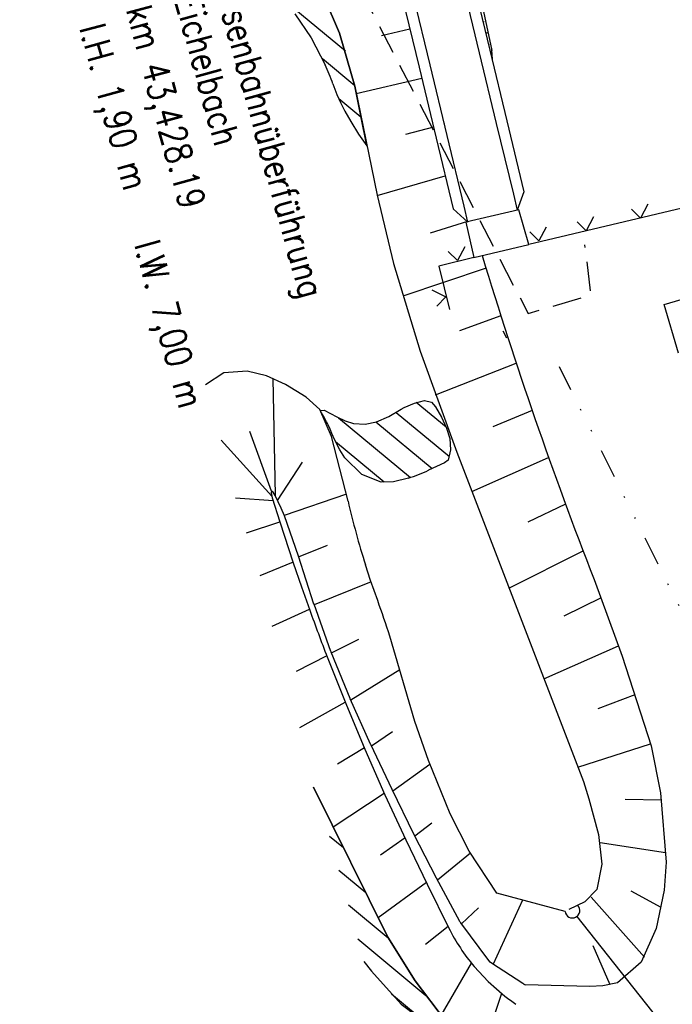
# Model space of a CAD drawing. Extents: x 447426 to 448116, y 440349 to 441552.
# Tile 74 of 96: x 447497 to 447542, y 441355 to 441423. Entities that reach past the tile are written whole.
import ezdxf

# ---------------------------------------------------------------- set-up
doc = ezdxf.new("R2010")
doc.units = 0
doc.header["$LTSCALE"] = 2
doc.header["$MEASUREMENT"] = 0
for name, pattern in [('AUSGEZOGEN', [0]), ('GESTRICH-X2', [1.5, 1, -0.5]), ('GETRENNTX3', [3.25, 1, -0.75, 0, -0.75, 0, -0.75])]:
    doc.linetypes.add(name, pattern=pattern)
for name, color, linetype in [('DB-Bestand', 8, 'CONTINUOUS'), ('DB-Ingenieurbauwerke', 15, 'CONTINUOUS'), ('DB-Kläranlage', 15, 'CONTINUOUS'), ('DB-Wege', 15, 'CONTINUOUS'), ('STROMLTG', 4, 'AUSGEZOGEN'), ('TELEKOM', 4, 'GETRENNTX3')]:
    doc.layers.add(name, color=color, linetype=linetype)
doc.styles.add('ROMANS', font='romans.shx', dxfattribs={"width": 0.8})

msp = doc.modelspace()

# ---------------------------------------------------------------- linework, layer by layer
at = {"layer": 'DB-Bestand', "linetype": 'Continuous'}
for p, q in [((447551.698, 441412.101), (447531.96, 441407.445)), ((447531.282, 441409.811), (447527.64, 441408.961)), ((447531.96, 441407.445), (447531.282, 441409.811)), ((447539.645, 441409.254), (447539.017, 441409.87)), ((447540.146, 441410.198), (447539.645, 441409.254)), ((447536.41, 441409.325), (447535.909, 441408.382)), ((447527.64, 441408.961), (447528.173, 441406.533)), ((447533.153, 441408.621), (447532.651, 441407.678)), ((447535.909, 441408.382), (447535.281, 441408.997)), ((447532.651, 441407.678), (447532.023, 441408.293)), ((447527.557, 441407.277), (447527.056, 441406.334)), ((447528.173, 441406.533), (447531.96, 441407.445)), ((447528.173, 441406.533), (447525.785, 441405.937)), ((447527.056, 441406.334), (447526.428, 441406.95)), ((447525.785, 441405.937), (447526.518, 441402.966)), ((447525.3, 441404.319), (447526.252, 441403.835)), ((447526.252, 441403.835), (447525.647, 441403.196)), ((447530.186, 441401.51), (447530.422, 441401.019))]:
    msp.add_line(p, q, dxfattribs=at)
at = {"layer": 'DB-Kläranlage', "linetype": 'Continuous'}
for p, q in [((447516.985, 441426.58), (447518.952, 441421.938)), ((447518.952, 441421.938), (447516.985, 441426.58)), ((447519.376, 441420.704), (447514.803, 441424.494)), ((447515.879, 441423.272), (447517.016, 441421.618)), ((447518.952, 441421.938), (447520.004, 441418.319)), ((447520.004, 441418.319), (447518.952, 441421.938)), ((447523.791, 441422.218), (447521.849, 441421.764)), ((447517.016, 441421.618), (447517.973, 441419.784)), ((447517.78, 441420.2), (447519.996, 441418.364)), ((447517.973, 441419.784), (447517.973, 441419.784)), ((447520.106, 441417.8), (447524.603, 441418.851)), ((447518.504, 441418.468), (447518.778, 441417.745)), ((447520.004, 441418.319), (447520.004, 441418.319)), ((447520.004, 441418.319), (447521.531, 441410.819)), ((447520.432, 441416.145), (447520.004, 441418.319)), ((447520.004, 441418.319), (447520.004, 441418.319)), ((447518.778, 441417.745), (447519.035, 441417.151)), ((447520.425, 441416.18), (447518.905, 441417.44)), ((447519.035, 441417.151), (447519.035, 441417.151)), ((447519.035, 441417.151), (447519.32, 441416.592)), ((447519.32, 441416.592), (447519.725, 441415.878)), ((447519.725, 441415.878), (447519.725, 441415.878)), ((447519.725, 441415.878), (447520.257, 441415.022)), ((447520.822, 441414.205), (447520.432, 441416.145)), ((447525.411, 441415.502), (447523.494, 441414.999)), ((447526.185, 441415.706), (447526.137, 441415.693)), ((447520.257, 441415.022), (447520.822, 441414.205)), ((447520.822, 441414.205), (447520.822, 441414.205)), ((447521.535, 441410.8), (447526.221, 441412.147)), ((447521.531, 441410.819), (447522.652, 441406.126)), ((447527.749, 441409.011), (447525.189, 441408.209)), ((447541.264, 441403.323), (447552.772, 441406.724)), ((447522.652, 441406.126), (447522.652, 441406.126)), ((447522.652, 441406.126), (447524.5, 441400.101)), ((447529.02, 441405.816), (447523.296, 441403.876)), ((447542.256, 441399.967), (447541.264, 441403.323)), ((447530.04, 441402.543), (447527.207, 441401.509)), ((447524.5, 441400.101), (447527.008, 441393.173)), ((447525.542, 441397.109), (447531.097, 441399.284)), ((447511.003, 441398.609), (447509.742, 441397.789)), ((447512.608, 441398.726), (447511.003, 441398.609)), ((447513.938, 441398.404), (447512.608, 441398.726)), ((447512.608, 441398.726), (447512.608, 441398.726)), ((447515.253, 441397.827), (447513.938, 441398.404)), ((447514.372, 441398.242), (447514.528, 441390.194)), ((447516.655, 441396.955), (447515.253, 441397.827)), ((447515.253, 441397.827), (447515.253, 441397.827)), ((447517.59, 441396.098), (447516.655, 441396.955)), ((447523.187, 441396.12), (447523.407, 441396.23)), ((447523.407, 441396.23), (447524.099, 441396.532)), ((447524.099, 441396.532), (447524.792, 441396.724)), ((447524.099, 441396.532), (447524.099, 441396.532)), ((447526.28, 441394.883), (447524.228, 441396.584)), ((447524.792, 441396.724), (447525.274, 441396.61)), ((447525.274, 441396.61), (447525.274, 441396.61)), ((447525.274, 441396.61), (447525.548, 441396.288)), ((447525.548, 441396.288), (447525.955, 441395.578)), ((447518.404, 441394.258), (447517.59, 441396.098)), ((447517.59, 441396.098), (447517.59, 441396.098)), ((447517.634, 441396.043), (447517.897, 441396.064)), ((447517.706, 441395.881), (447517.634, 441396.043)), ((447517.634, 441396.043), (447517.634, 441396.043)), ((447517.916, 441395.52), (447517.706, 441395.881)), ((447517.897, 441396.064), (447518.779, 441395.594)), ((447518.779, 441395.594), (447518.779, 441395.594)), ((447518.779, 441395.594), (447519.346, 441395.317)), ((447518.875, 441395.539), (447523.829, 441391.433)), ((447521.489, 441395.249), (447522.337, 441395.62)), ((447522.337, 441395.62), (447523.187, 441396.12)), ((447522.845, 441395.903), (447526.511, 441392.864)), ((447523.187, 441396.12), (447523.187, 441396.12)), ((447525.955, 441395.578), (447525.955, 441395.578)), ((447525.955, 441395.578), (447526.307, 441394.815)), ((447532.19, 441396.039), (447529.484, 441394.907)), ((447518.315, 441394.742), (447518.198, 441394.998)), ((447518.198, 441394.998), (447518.198, 441394.998)), ((447519.346, 441395.317), (447519.923, 441395.145)), ((447519.923, 441395.145), (447519.923, 441395.145)), ((447519.923, 441395.145), (447520.724, 441395.089)), ((447520.724, 441395.089), (447521.489, 441395.249)), ((447525.31, 441392.033), (447521.447, 441395.234)), ((447521.489, 441395.249), (447521.489, 441395.249)), ((447514.286, 441390.499), (447512.794, 441394.595)), ((447518.433, 441394.453), (447518.315, 441394.742)), ((447519.539, 441389.81), (447518.404, 441394.258)), ((447518.52, 441394.242), (447518.433, 441394.453)), ((447518.433, 441394.453), (447518.433, 441394.453)), ((447518.667, 441393.908), (447518.52, 441394.242)), ((447526.307, 441394.815), (447526.527, 441394.111)), ((447510.826, 441393.992), (447514.298, 441390.157)), ((447518.966, 441393.323), (447518.667, 441393.908)), ((447518.667, 441393.908), (447518.667, 441393.908)), ((447522.027, 441391.1), (447518.684, 441393.87)), ((447526.527, 441394.111), (447526.527, 441394.111)), ((447526.527, 441394.111), (447526.591, 441393.323)), ((447519.316, 441392.787), (447518.966, 441393.323)), ((447526.591, 441393.323), (447526.423, 441392.621)), ((447527.008, 441393.173), (447527.008, 441393.173)), ((447527.008, 441393.173), (447531.358, 441381.857)), ((447528.051, 441390.46), (447533.319, 441392.809)), ((447514.699, 441389.842), (447516.401, 441392.488)), ((447520.49, 441391.641), (447519.316, 441392.787)), ((447519.316, 441392.787), (447519.316, 441392.787)), ((447526.167, 441392.434), (447525.075, 441391.927)), ((447526.423, 441392.621), (447526.167, 441392.434)), ((447526.423, 441392.621), (447526.423, 441392.621)), ((447521.823, 441391.118), (447520.49, 441391.641)), ((447525.075, 441391.927), (447525.075, 441391.927)), ((447522.669, 441391.134), (447521.823, 441391.118)), ((447521.823, 441391.118), (447521.823, 441391.118)), ((447523.686, 441391.384), (447522.669, 441391.134)), ((447514.289, 441390.5), (447514.25, 441390.385)), ((447514.25, 441390.385), (447514.332, 441390.043)), ((447514.391, 441390.432), (447514.289, 441390.5)), ((447514.289, 441390.5), (447514.289, 441390.5)), ((447514.529, 441390.192), (447514.391, 441390.432)), ((447514.937, 441389.334), (447514.529, 441390.192)), ((447514.529, 441390.192), (447514.529, 441390.192)), ((447519.43, 441390.281), (447515.15, 441388.827)), ((447514.396, 441389.839), (447511.807, 441390.018)), ((447514.332, 441390.043), (447514.332, 441390.043)), ((447514.332, 441390.043), (447514.852, 441388.383)), ((447534.484, 441389.595), (447531.904, 441388.373)), ((447515.163, 441388.79), (447514.937, 441389.334)), ((447516.126, 441386.028), (447515.163, 441388.79)), ((447512.566, 441387.637), (447514.85, 441388.388)), ((447514.852, 441388.383), (447515.773, 441385.57)), ((447516.14, 441385.987), (447518.12, 441386.785)), ((447530.595, 441383.842), (447535.685, 441386.398)), ((447515.76, 441385.612), (447513.472, 441384.685)), ((447515.773, 441385.57), (447516.337, 441383.925)), ((447517.198, 441382.74), (447516.126, 441386.028)), ((447521.093, 441384.36), (447520.738, 441385.428)), ((447520.738, 441385.428), (447520.738, 441385.428)), ((447521.122, 441384.277), (447517.214, 441382.696)), ((447521.58, 441382.978), (447521.093, 441384.36)), ((447536.446, 441384.426), (447538.369, 441379.158)), ((447516.337, 441383.925), (447516.907, 441382.321)), ((447517.2, 441382.736), (447517.198, 441382.74)), ((447517.198, 441382.74), (447517.198, 441382.74)), ((447517.203, 441382.726), (447517.2, 441382.736)), ((447517.204, 441382.726), (447517.203, 441382.726)), ((447518.367, 441379.473), (447517.204, 441382.726)), ((447536.927, 441383.173), (447534.375, 441381.91)), ((447514.325, 441381.211), (447516.886, 441382.378)), ((447516.907, 441382.321), (447516.907, 441382.321)), ((447531.358, 441381.857), (447535.708, 441370.541)), ((447518.395, 441379.393), (447520.288, 441380.321)), ((447524.14, 441374.664), (447522.421, 441380.528)), ((447518.371, 441379.456), (447518.367, 441379.473)), ((447518.376, 441379.44), (447518.371, 441379.456)), ((447519.677, 441376.257), (447518.376, 441379.44)), ((447532.991, 441377.61), (447538.126, 441379.86)), ((447518.081, 441379.178), (447515.982, 441378.104)), ((447518.11, 441379.105), (447519.377, 441375.919)), ((447538.369, 441379.158), (447540.373, 441372.995)), ((447523.1, 441378.212), (447519.725, 441376.145)), ((447516.226, 441374.264), (447519.342, 441376.003)), ((447519.377, 441375.919), (447520.701, 441372.764)), ((447519.684, 441376.231), (447519.677, 441376.257)), ((447519.686, 441376.232), (447519.684, 441376.231)), ((447521.092, 441373.111), (447519.686, 441376.232)), ((447539.255, 441376.511), (447536.706, 441375.545)), ((447525.058, 441371.986), (447524.14, 441374.664)), ((447524.14, 441374.664), (447524.14, 441374.664)), ((447521.147, 441372.991), (447522.598, 441373.981)), ((447520.66, 441372.861), (447518.809, 441371.739)), ((447520.701, 441372.764), (447522.079, 441369.642)), ((447521.095, 441373.097), (447521.092, 441373.111)), ((447521.097, 441373.097), (447521.095, 441373.097)), ((447522.562, 441370.006), (447521.097, 441373.097)), ((447535.323, 441371.544), (447540.329, 441373.135)), ((447540.373, 441372.995), (447540.373, 441372.995)), ((447540.373, 441372.995), (447541.014, 441369.784)), ((447526.554, 441368.341), (447525.058, 441371.986)), ((447525.157, 441371.73), (447522.621, 441369.89)), ((447535.708, 441370.541), (447536.081, 441369.363)), ((447517.176, 441370.16), (447522.273, 441359.86)), ((447522.273, 441359.86), (447517.176, 441370.16)), ((447522.563, 441370.006), (447522.562, 441370.006)), ((447522.564, 441370.007), (447522.563, 441370.006)), ((447524.067, 441366.94), (447522.564, 441370.007)), ((447518.518, 441367.447), (447522.031, 441369.75)), ((447522.079, 441369.642), (447523.511, 441366.554)), ((447536.081, 441369.363), (447536.742, 441366.906)), ((447541.076, 441369.267), (447538.577, 441369.32)), ((447541.014, 441369.784), (447541.388, 441365.017)), ((447527.87, 441365.778), (447526.554, 441368.341)), ((447526.554, 441368.341), (447526.554, 441368.341)), ((447524.131, 441366.82), (447525.289, 441367.704)), ((447518.266, 441366.809), (447519.229, 441366.011)), ((447523.456, 441366.674), (447521.768, 441365.482)), ((447523.511, 441366.554), (447524.985, 441363.491)), ((447524.068, 441366.94), (447524.067, 441366.94)), ((447524.07, 441366.94), (447524.068, 441366.94)), ((447525.617, 441363.921), (447524.07, 441366.94)), ((447536.742, 441366.906), (447536.742, 441366.906)), ((447536.742, 441366.906), (447536.989, 441364.871)), ((447529.756, 441362.883), (447527.87, 441365.778)), ((447536.864, 441366.368), (447541.356, 441365.672)), ((447527.956, 441365.632), (447525.692, 441363.779)), ((447520.762, 441362.913), (447518.913, 441364.446)), ((447536.989, 441364.871), (447536.634, 441363.141)), ((447541.388, 441365.017), (447541.26, 441363.085)), ((447541.388, 441365.017), (447541.388, 441365.017)), ((447525.621, 441363.908), (447525.617, 441363.921)), ((447525.622, 441363.908), (447525.621, 441363.908)), ((447527.22, 441360.931), (447525.622, 441363.908)), ((447524.928, 441363.612), (447521.611, 441361.198)), ((447524.985, 441363.491), (447526.467, 441360.485)), ((447536.634, 441363.141), (447535.812, 441362.279)), ((447536.634, 441363.141), (447536.634, 441363.141)), ((447541.26, 441363.085), (447540.715, 441360.45)), ((447531.52, 441362.409), (447529.502, 441358.012)), ((447534.461, 441361.618), (447529.756, 441362.883)), ((447529.756, 441362.883), (447529.756, 441362.883)), ((447536.235, 441362.603), (447539.912, 441358.49)), ((447541.046, 441361.891), (447538.983, 441363.012)), ((447519.56, 441362.083), (447522.301, 441359.81)), ((447527.325, 441360.776), (447528.514, 441361.867)), ((447535.812, 441362.279), (447534.71, 441361.77)), ((447535.252, 441361.275), (447546.998, 441346.525)), ((447526.418, 441360.585), (447524.865, 441359.365)), ((447527.247, 441360.881), (447527.22, 441360.931)), ((447527.281, 441360.836), (447527.247, 441360.881)), ((447529.218, 441358.252), (447527.281, 441360.836)), ((447540.715, 441360.45), (447539.688, 441358.15)), ((447540.715, 441360.45), (447540.715, 441360.45)), ((447524.888, 441355.839), (447520.207, 441359.719)), ((447522.273, 441359.86), (447524.157, 441356.873)), ((447524.153, 441356.868), (447522.273, 441359.86)), ((447522.273, 441359.86), (447522.273, 441359.86)), ((447537.557, 441356.583), (447536.39, 441359.267)), ((447520.624, 441358.193), (447521.154, 441357.528)), ((447525.943, 441354.48), (447528.024, 441358.066)), ((447528.2, 441357.851), (447529.173, 441356.812)), ((447529.297, 441358.146), (447529.218, 441358.252)), ((447529.407, 441358.074), (447529.297, 441358.146)), ((447531.542, 441356.676), (447529.407, 441358.074)), ((447539.688, 441358.15), (447538.055, 441356.733)), ((447521.154, 441357.528), (447523.183, 441355.268)), ((447526.235, 441354.123), (447524.153, 441356.868)), ((447524.157, 441356.873), (447526.235, 441354.123)), ((447529.173, 441356.812), (447530.317, 441355.814)), ((447531.625, 441356.623), (447531.542, 441356.676)), ((447536.161, 441356.466), (447531.718, 441356.592)), ((447531.718, 441356.592), (447531.718, 441356.592)), ((447537.044, 441356.51), (447536.161, 441356.466)), ((447538.055, 441356.733), (447537.044, 441356.51)), ((447538.055, 441356.733), (447538.055, 441356.733)), ((447522.526, 441355.97), (447525.959, 441353.124)), ((447530.088, 441356), (447529.341, 441353.793)), ((447530.317, 441355.814), (447530.317, 441355.814)), ((447523.183, 441355.268), (447523.183, 441355.268)), ((447523.183, 441355.268), (447526.139, 441353.036))]:
    msp.add_line(p, q, dxfattribs=at)
for centre, major_axis, start_param, end_param in [((447501.228, 441412.263), (-12.98, 12.98), 4.271808, 4.349162), ((447815.638, 441493.339), (-79.472, 288.954), 1.595777, 1.674343), ((447512.297, 441392.151), (-4.633, 4.633), 4.376545, 4.467157), ((447519.134, 441405.088), (-10.21, 10.21), 2.676896, 2.780216), ((447574.233, 441402.424), (-39.69, 39.69), 1.012061, 1.093023), ((447432.27, 441350.938), (-67.092, 67.092), 4.244144, 4.271444), ((447662.305, 441434.873), (-109.321, 109.321), 1.132224, 1.154437), ((447534.96, 441361.685), (-0.356, 0.356), 2.808643, 4.699209), ((447534.96, 441361.685), (-0.356, 0.356), 0.918081, 2.808643), ((447538.701, 441366.648), (-9.687, 9.687), 1.252086, 1.482727), ((447531.789, 441356.964), (-0.268, 0.268), 1.906925, 2.166851), ((447540.011, 441368.01), (-11.016, 11.016), 1.684614, 1.745259)]:
    msp.add_ellipse(centre, major_axis=major_axis, ratio=1, start_param=start_param, end_param=end_param, dxfattribs=at)
at = {"layer": 'DB-Wege', "linetype": 'Continuous'}
for p, q in [((447527.379, 441425.464), (447528.552, 441420.604)), ((447528.109, 441425.64), (447529.281, 441420.78)), ((447528.377, 441425.705), (447529.414, 441420.766)), ((447523.977, 441424.643), (447525.15, 441419.783)), ((447523.248, 441424.467), (447524.421, 441419.607)), ((447528.811, 441422.729), (447528.902, 441422.751)), ((447528.999, 441421.952), (447529.156, 441421.99)), ((447528.552, 441420.604), (447529.725, 441415.743)), ((447529.186, 441421.174), (447529.253, 441421.19)), ((447529.281, 441420.78), (447530.454, 441415.919)), ((447529.407, 441420.801), (447529.436, 441420.137)), ((447524.421, 441419.607), (447525.594, 441414.746)), ((447525.15, 441419.783), (447526.323, 441414.922)), ((447530.454, 441415.919), (447531.627, 441411.059)), ((447529.725, 441415.743), (447530.898, 441410.883)), ((447525.594, 441414.746), (447526.766, 441409.886)), ((447526.323, 441414.922), (447527.495, 441410.062)), ((447531.627, 441411.059), (447531.154, 441409.782)), ((447530.898, 441410.883), (447531.162, 441409.789)), ((447526.766, 441409.886), (447527.764, 441408.969)), ((447527.495, 441410.062), (447527.759, 441408.968))]:
    msp.add_line(p, q, dxfattribs=at)
at = {"layer": 'STROMLTG', "linetype": 'GESTRICH-X2', "flags": 128}
msp.add_lwpolyline([(447544.503, 441478.16), (447544.295, 441476.474), (447511.654, 441459.577), (447505.461, 441459.242), (447502.113, 441461.25), (447491.233, 441453.386), (447493.074, 441449.538), (447493.744, 441447.698), (447503.117, 441452.215), (447509.143, 441446.025), (447516.676, 441432.139), (447531.908, 441402.693), (447536.231, 441403.961), (447535.82, 441407.414)], dxfattribs=at)
at = {"layer": 'TELEKOM'}
msp.add_lwpolyline([(447555.847, 441355.519), (447534.067, 441399.023)], dxfattribs=at)

# ---------------------------------------------------------------- texts
at = {"layer": 'DB-Ingenieurbauwerke', "linetype": 'Continuous', "style": 'ROMANS', "width": 0.8334}
for s, oblique, p in [('Eisenbahnüberführung', 0, (447510.393, 441425.05)), ('Eichelbach', 0, (447507.615, 441424.29)), ('km 43,428.19', 0, (447504.262, 441423.564)), ('l.H. 1,90 m', 360, (447501.07, 441422.305)), ('l.W. 7,00 m', 360, (447504.833, 441407.441))]:
    msp.add_text(s, height=1.8, rotation=285.30622, dxfattribs=dict(at, oblique=oblique)).set_placement(p)

doc.saveas('drawing.dxf')
